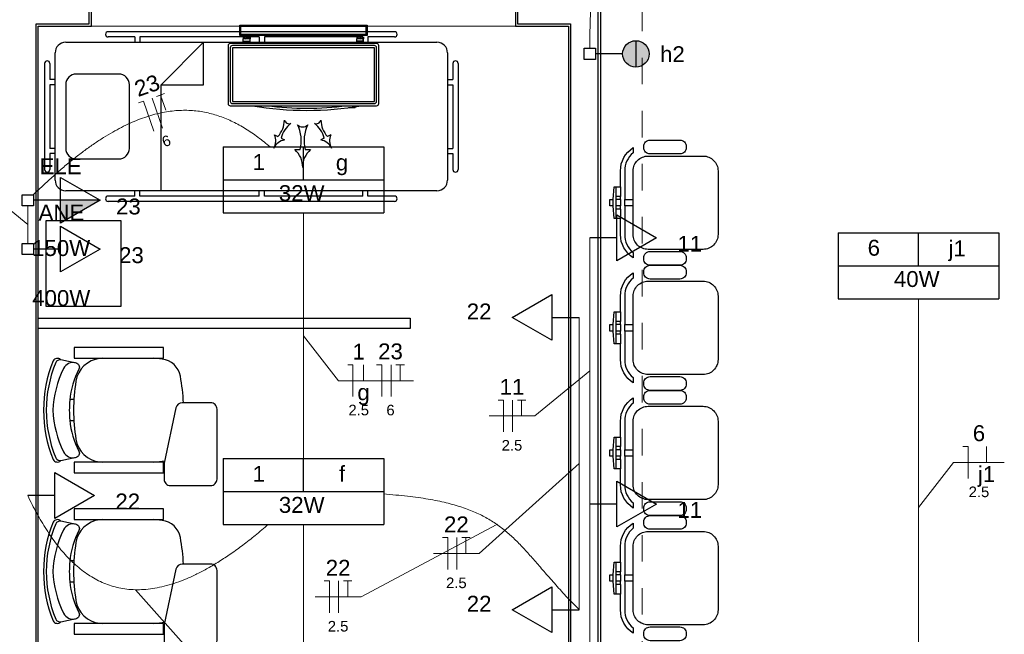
# Model space of a CAD drawing. Header units: feet. Extents: x -18 to 1038, y -110 to 48.
# Tile 40 of 199: x 0.02 to 4.67, y 0.75 to 3.65. Entities that reach past the tile are written whole.
import ezdxf

# ---------------------------------------------------------------- set-up
doc = ezdxf.new("R2010")
doc.units = ezdxf.units.FT
doc.header["$MEASUREMENT"] = 0
doc.linetypes.add('JIS_02_1.2', pattern=[0.25, 0.125, -0.125])
doc.layers.get('0').update_dxf_attribs({"color": 251})
for name, color, linetype, lineweight in [('02', 2, 'Continuous', 20), ('EL-Condutos', 4, 'Continuous', 5), ('EL-Fios (Fase 1)', 7, 'Continuous', 5), ('EL-Fios (Fase 3)', 7, 'Continuous', 5), ('EL-Fios (Neutro)', 7, 'Continuous', 5), ('EL-Fios (Retorno)', 7, 'Continuous', 5), ('EL-Fios (Terra)', 7, 'Continuous', 5), ('EL-Textos fios', 7, 'Continuous', 5), ('Textos', 7, 'Continuous', 5)]:
    doc.layers.add(name, color=color, linetype=linetype, lineweight=lineweight)
for name, color, linetype in [('100_IMPIANTI', 251, 'Continuous'), ('JANELA', 3, 'Continuous'), ('MOBILARIO', 8, 'Continuous'), ('P-SIMBOL', 5, 'Continuous'), ('parede', 5, 'Continuous')]:
    doc.layers.add(name, color=color, linetype=linetype)
doc.styles.add('Arial', font='arial.ttf')

msp = doc.modelspace()

# ---------------------------------------------------------------- hatches: boundary and pattern name
at = {"layer": 'P-SIMBOL', "linetype": 'Continuous'}
for points in [[(2.9304, 3.5517), (2.9304, 3.4892), (2.8679, 3.4892), (2.8684, 3.4989), (2.8739, 3.5159), (2.8799, 3.5264), (2.8869, 3.5344), (2.8974, 3.5424), (2.9104, 3.5485), (2.9234, 3.5514), (2.9304, 3.5512)], [(2.9304, 3.5517), (2.9304, 3.4892), (2.9929, 3.4892), (2.9924, 3.4989), (2.9869, 3.5159), (2.9809, 3.5264), (2.9739, 3.5344), (2.9634, 3.5424), (2.9504, 3.5485), (2.9374, 3.5514), (2.9304, 3.5512)], [(2.9304, 3.4267), (2.9304, 3.4892), (2.8679, 3.4892), (2.8684, 3.4796), (2.8739, 3.4626), (2.8799, 3.4521), (2.8869, 3.4441), (2.8974, 3.4361), (2.9104, 3.43), (2.9234, 3.4271), (2.9304, 3.4273)], [(2.9304, 3.4267), (2.9304, 3.4892), (2.9929, 3.4892), (2.9924, 3.4796), (2.9869, 3.4626), (2.9809, 3.4521), (2.9739, 3.4441), (2.9634, 3.4361), (2.9504, 3.43), (2.9374, 3.4271), (2.9304, 3.4273)], [(0.2174, 2.7991), (0.4049, 2.7991), (0.2174, 2.6908)]]:
    msp.add_hatch(color=256, dxfattribs=at).paths.add_polyline_path(points)

# ---------------------------------------------------------------- linework, layer by layer
at = {"color": 251}
for p, q in [((0.2804, 1.8595), (0.2613, 1.8595)), ((0.2804, 1.7595), (0.2613, 1.7595)), ((0.2804, 1.099), (0.2613, 1.099)), ((0.2804, 0.999), (0.2613, 0.999))]:
    msp.add_line(p, q, dxfattribs=at)
for points in [[(0.2821, 2.1045), (0.2821, 2.0545), (0.7031, 2.0545), (0.7031, 2.1045)], [(0.2821, 1.5645), (0.2821, 1.5145), (0.7031, 1.5145), (0.7031, 1.5645)], [(0.2821, 1.344), (0.2821, 1.294), (0.7031, 1.294), (0.7031, 1.344)], [(0.2821, 0.804), (0.2821, 0.754), (0.7031, 0.754), (0.7031, 0.804)]]:
    msp.add_lwpolyline(points, close=True, dxfattribs=at)
for points in [[(0.2177, 2.0481, 0.481357), (0.1828, 2.0425), (0.1828, 2.0425, 0.098103), (0.1375, 1.8095), (0.1375, 1.8095, 0.098103), (0.1828, 1.5766), (0.1828, 1.5766, 0.481357), (0.2177, 1.5709), (0.2177, 1.5709)], [(0.2613, 1.762, 0.100785), (0.3039, 1.6157), (0.3039, 1.6157, -0.49505), (0.2905, 1.5868), (0.2905, 1.5868), (0.2195, 1.5712, -0.365963), (0.1966, 1.5833), (0.1966, 1.5833, -0.095384), (0.1514, 1.8095), (0.1514, 1.8095, -0.095384), (0.1966, 2.0358), (0.1966, 2.0358, -0.365963), (0.2195, 2.0478), (0.2195, 2.0478), (0.2905, 2.0322, -0.49505), (0.3039, 2.0034), (0.3039, 2.0034, 0.100785), (0.2613, 1.8571), (0.2613, 1.8571)], [(0.4177, 2.0545), (0.4025, 2.0532), (0.4025, 2.0532, 0.340817), (0.2899, 1.9465), (0.2899, 1.9465, 0.07931), (0.2899, 1.6726), (0.2899, 1.6726)], [(0.7968, 1.8445, 0.036034), (0.7828, 1.9694), (0.7828, 1.9694, 0.328643), (0.6963, 2.0507), (0.6963, 2.0507), (0.6573, 2.0545), (0.6573, 2.0545)], [(0.2876, 2.0329, 0.344642), (0.2321, 2.0062), (0.2321, 2.0062, 0.10805), (0.1819, 1.8095), (0.1819, 1.8095, 0.10805), (0.2321, 1.6129), (0.2321, 1.6129, 0.344642), (0.2876, 1.5862), (0.2876, 1.5862)], [(0.7056, 1.4845, 0.414214), (0.7356, 1.4545), (0.7356, 1.4545), (0.9256, 1.4545, 0.414214), (0.9556, 1.4845), (0.9556, 1.4845), (0.9556, 1.8145, 0.414214), (0.9256, 1.8445), (0.9256, 1.8445), (0.7911, 1.8445, 0.354533), (0.7618, 1.8207), (0.7618, 1.8207), (0.7067, 1.5596, 0.052038), (0.7056, 1.5493), (0.7056, 1.5493), (0.7056, 1.4845)], [(0.2899, 1.6726, 0.340817), (0.4025, 1.5659), (0.4025, 1.5659), (0.4177, 1.5645), (0.4177, 1.5645)], [(0.6573, 1.5645), (0.6963, 1.5684), (0.6963, 1.5684, 0.032362), (0.709, 1.5707), (0.709, 1.5707)], [(0.2177, 1.2876, 0.481357), (0.1828, 1.2819), (0.1828, 1.2819, 0.098103), (0.1375, 1.049), (0.1375, 1.049, 0.098103), (0.1828, 0.816), (0.1828, 0.816, 0.481357), (0.2177, 0.8104), (0.2177, 0.8104)], [(0.2613, 1.0014, 0.100785), (0.3039, 0.8551), (0.3039, 0.8551, -0.49505), (0.2905, 0.8263), (0.2905, 0.8263), (0.2195, 0.8107, -0.365963), (0.1966, 0.8227), (0.1966, 0.8227, -0.095384), (0.1514, 1.049), (0.1514, 1.049, -0.095384), (0.1966, 1.2752), (0.1966, 1.2752, -0.365963), (0.2195, 1.2872), (0.2195, 1.2872), (0.2905, 1.2717, -0.49505), (0.3039, 1.2428), (0.3039, 1.2428, 0.100785), (0.2613, 1.0965), (0.2613, 1.0965)], [(0.2876, 1.2723, 0.344642), (0.2321, 1.2456), (0.2321, 1.2456, 0.10805), (0.1819, 1.049), (0.1819, 1.049, 0.10805), (0.2321, 0.8523), (0.2321, 0.8523, 0.344642), (0.2876, 0.8256), (0.2876, 0.8256)], [(0.4177, 1.294), (0.4025, 1.2926), (0.4025, 1.2926, 0.340817), (0.2899, 1.1859), (0.2899, 1.1859, 0.07931), (0.2899, 0.912), (0.2899, 0.912)], [(0.7968, 1.084, 0.036034), (0.7828, 1.2089), (0.7828, 1.2089, 0.328643), (0.6963, 1.2901), (0.6963, 1.2901), (0.6573, 1.294), (0.6573, 1.294)], [(0.7056, 0.724, 0.414214), (0.7356, 0.694), (0.7356, 0.694), (0.9256, 0.694, 0.414214), (0.9556, 0.724), (0.9556, 0.724), (0.9556, 1.054, 0.414214), (0.9256, 1.084), (0.9256, 1.084), (0.7911, 1.084, 0.354533), (0.7618, 1.0602), (0.7618, 1.0602), (0.7067, 0.7991, 0.052038), (0.7056, 0.7887), (0.7056, 0.7887), (0.7056, 0.724)], [(0.2899, 0.912, 0.340817), (0.4025, 0.8053), (0.4025, 0.8053), (0.4177, 0.804), (0.4177, 0.804)], [(0.6573, 0.804), (0.6963, 0.8078), (0.6963, 0.8078, 0.032362), (0.709, 0.8102), (0.709, 0.8102)]]:
    msp.add_lwpolyline(points, format="xyb", dxfattribs=at)
for centre in [(0.7542, 1.8095), (0.7542, 1.049)]:
    msp.add_arc(centre, 0.4952, 174.4899, 185.5101, dxfattribs=at)
at = {"layer": '02', "color": 251}
msp.add_line((0.3628, 3.6206), (2.3628, 3.6206), dxfattribs=at)
at = {"layer": '100_IMPIANTI'}
for p, q in [((1.0628, 3.5756), (1.0628, 3.6256)), ((1.0628, 3.6256), (1.6628, 3.6256)), ((1.6628, 3.6256), (1.6628, 3.5756)), ((1.6628, 3.5756), (1.0628, 3.5756)), ((1.0678, 3.5806), (1.0678, 3.6206)), ((1.0678, 3.6206), (1.6578, 3.6206)), ((1.6578, 3.5806), (1.0678, 3.5806)), ((1.6578, 3.6206), (1.6578, 3.5806)), ((1.0078, 3.5287), (1.0078, 3.2552)), ((1.7078, 3.5387), (1.0178, 3.5387)), ((1.6978, 3.5287), (1.0278, 3.5287)), ((1.0791, 3.569), (1.0808, 3.5706)), ((1.0791, 3.5706), (1.0791, 3.5606)), ((1.1116, 3.5606), (1.0791, 3.5606)), ((1.0791, 3.5487), (1.0791, 3.5606)), ((1.0791, 3.5387), (1.0791, 3.5487)), ((1.0791, 3.5487), (1.1116, 3.5487)), ((1.0796, 3.5606), (1.0896, 3.5706)), ((1.0884, 3.5606), (1.0984, 3.5706)), ((1.0973, 3.5606), (1.1073, 3.5706)), ((1.1061, 3.5606), (1.1116, 3.5662)), ((1.1116, 3.5706), (1.1116, 3.5606)), ((1.1116, 3.5487), (1.1116, 3.5606)), ((1.1116, 3.5387), (1.1116, 3.5487)), ((1.614, 3.5706), (1.614, 3.5606)), ((1.614, 3.569), (1.6156, 3.5706)), ((1.6465, 3.5606), (1.614, 3.5606)), ((1.614, 3.5487), (1.614, 3.5606)), ((1.614, 3.5387), (1.614, 3.5487)), ((1.6465, 3.5487), (1.614, 3.5487)), ((1.6145, 3.5606), (1.6245, 3.5706)), ((1.6233, 3.5606), (1.6333, 3.5706)), ((1.6322, 3.5606), (1.6422, 3.5706)), ((1.641, 3.5606), (1.6465, 3.5662)), ((1.6465, 3.5706), (1.6465, 3.5606)), ((1.6465, 3.5487), (1.6465, 3.5606)), ((1.6465, 3.5387), (1.6465, 3.5487)), ((1.7178, 3.2552), (1.7178, 3.5287)), ((1.0178, 3.5187), (1.0178, 3.2652)), ((1.6978, 3.5187), (1.0278, 3.5187)), ((1.0278, 3.5187), (1.0278, 3.2652)), ((1.6978, 3.2652), (1.6978, 3.5187)), ((1.7078, 3.2652), (1.7078, 3.5187)), ((1.0278, 3.2652), (1.6978, 3.2652)), ((1.0278, 3.2552), (1.6978, 3.2552)), ((1.0178, 3.2452), (1.7078, 3.2452)), ((1.5749, 3.2352), (1.5749, 3.236)), ((1.6074, 3.2352), (1.5749, 3.2352)), ((1.6074, 3.2352), (1.6074, 3.2406)), ((1.2268, 3.1085), (1.2423, 3.1003)), ((1.2577, 3.0921), (1.2732, 3.0839)), ((1.4606, 3.0921), (1.4451, 3.0839)), ((1.4915, 3.1085), (1.4761, 3.1003)), ((1.3217, 3.0379), (1.3467, 3.0379)), ((1.3717, 3.0379), (1.3967, 3.0379))]:
    msp.add_line(p, q, dxfattribs=at)
for centre, radius, start, end in [((1.0178, 3.5287), 0.01, 90, 180), ((1.0278, 3.5187), 0.01, 90, 180), ((1.6978, 3.5187), 0.01, 0, 90), ((1.7078, 3.5287), 0.01, 0, 90), ((1.0178, 3.2552), 0.01, 180, 270), ((1.0278, 3.2652), 0.01, 180, 270), ((1.6978, 3.2652), 0.01, 270, 360), ((1.7078, 3.2552), 0.01, 270, 0), ((1.3792, 4.7208), 1.4977, 260.1568, 279.8432), ((1.3792, 4.7208), 1.4877, 262.7035, 277.2965), ((1.158, 3.1788), 0.1152, 317.0365, 359.2191), ((1.37, 3.0664), 0.1152, 124.9222, 167.1048), ((1.2962, 3.1834), 0.0239, 194.9419, 289.1995), ((1.4221, 3.1834), 0.0239, 250.8005, 345.0581), ((1.3483, 3.0664), 0.1152, 12.8952, 55.0778), ((1.5604, 3.1788), 0.1152, 180.7809, 222.9635), ((1.3592, 3.1789), 0.0341, 222.8712, 317.1288), ((1.1877, 3.0806), 0.1646, 344.9658, 27.1485), ((1.5306, 3.0806), 0.1646, 152.8515, 195.0342), ((1.1603, 3.0807), 0.0721, 329.7648, 22.6536), ((1.2876, 3.0133), 0.0721, 101.4877, 154.3766), ((1.4308, 3.0133), 0.0721, 25.6234, 78.5123), ((1.558, 3.0807), 0.0721, 157.3464, 210.2352), ((1.2563, 2.9583), 0.103, 357.6941, 50.583), ((1.462, 2.9583), 0.103, 129.417, 182.3059)]:
    msp.add_arc(centre, radius, start, end, dxfattribs=at)
at = {"layer": 'EL-Condutos', "linetype": 'JIS_02_1.2'}
msp.add_spline([(2.9594, 9.7209), (2.9594, 9.2195), (2.9594, 8.7499), (2.9594, 8.3096), (2.9594, 7.8965), (2.9594, 7.5083), (2.9594, 7.1428), (2.9594, 6.7976), (2.9594, 6.4705), (2.9594, 6.1592), (2.9594, 5.8616), (2.9594, 5.5752), (2.9594, 5.2979), (2.9594, 5.0274), (2.9594, 4.7615), (2.9594, 4.4977), (2.9594, 4.234), (2.9594, 3.9681), (2.9594, 3.6975), (2.9594, 3.4203), (2.9594, 3.1339), (2.9594, 2.8362), (2.9594, 2.525), (2.9594, 2.1979), (2.9594, 1.8527), (2.9594, 1.4872), (2.9594, 1.099), (2.9594, 0.6859), (2.9594, 0.2456), (2.9594, -0.2241), (2.9594, -0.7254)], degree=3, dxfattribs=at)
at = {"layer": 'EL-Condutos', "linetype": 'Continuous'}
for points in [[(2.7129, 3.5167), (2.7146, 3.6283), (2.7187, 3.7346), (2.725, 3.8358), (2.7336, 3.9319), (2.7444, 4.0232), (2.7573, 4.1097), (2.7723, 4.1915), (2.7894, 4.2687), (2.8085, 4.3415), (2.8296, 4.41), (2.8527, 4.4742), (2.8776, 4.5344), (2.9045, 4.5905), (2.9331, 4.6428), (2.9636, 4.6914), (2.9958, 4.7363), (3.0297, 4.7777), (3.0652, 4.8156), (3.1024, 4.8503), (3.1412, 4.8818), (3.1815, 4.9102), (3.2232, 4.9357), (3.2665, 4.9583), (3.3112, 4.9782), (3.3572, 4.9955), (3.4046, 5.0103), (3.4533, 5.0228), (3.5032, 5.033), (3.5543, 5.041), (3.6066, 5.047)], [(0.089, 2.8249), (0.1402, 2.8738), (0.19, 2.9191), (0.2385, 2.961), (0.2859, 2.9994), (0.332, 3.0345), (0.3769, 3.0663), (0.4207, 3.095), (0.4634, 3.1206), (0.5051, 3.1431), (0.5458, 3.1627), (0.5854, 3.1794), (0.6242, 3.1933), (0.6621, 3.2045), (0.699, 3.213), (0.7352, 3.219), (0.7706, 3.2224), (0.8053, 3.2235), (0.8392, 3.2222), (0.8725, 3.2186), (0.9051, 3.2128), (0.9372, 3.2049), (0.9687, 3.195), (0.9997, 3.1831), (1.0302, 3.1693), (1.0603, 3.1537), (1.09, 3.1364), (1.1193, 3.1173), (1.1483, 3.0967), (1.1771, 3.0746), (1.2055, 3.0511)], [(0.0628, 2.7726), (0.0628, 2.7647), (0.0628, 2.7572), (0.0628, 2.7502), (0.0628, 2.7434), (0.0628, 2.737), (0.0628, 2.7309), (0.0628, 2.725), (0.0628, 2.7194), (0.0628, 2.714), (0.0628, 2.7088), (0.0628, 2.7037), (0.0628, 2.6988), (0.0628, 2.6939), (0.0628, 2.6891), (0.0628, 2.6843), (0.0628, 2.6795), (0.0628, 2.6747), (0.0628, 2.6698), (0.0628, 2.6648), (0.0628, 2.6598), (0.0628, 2.6545), (0.0628, 2.6492), (0.0628, 2.6435), (0.0628, 2.6377), (0.0628, 2.6316), (0.0628, 2.6252), (0.0628, 2.6185), (0.0628, 2.6114), (0.0628, 2.604), (0.0628, 2.5961)], [(1.3628, 2.741), (1.3628, 2.6888), (1.3628, 2.6394), (1.3628, 2.5926), (1.3628, 2.5481), (1.3628, 2.5059), (1.3628, 2.4657), (1.3628, 2.4273), (1.3628, 2.3904), (1.3628, 2.355), (1.3628, 2.3208), (1.3628, 2.2876), (1.3628, 2.2551), (1.3628, 2.2233), (1.3628, 2.1919), (1.3628, 2.1606), (1.3628, 2.1294), (1.3628, 2.098), (1.3628, 2.0662), (1.3628, 2.0337), (1.3628, 2.0005), (1.3628, 1.9663), (1.3628, 1.9308), (1.3628, 1.894), (1.3628, 1.8556), (1.3628, 1.8154), (1.3628, 1.7732), (1.3628, 1.7287), (1.3628, 1.6819), (1.3628, 1.6325), (1.3628, 1.5803)], [(2.7128, 2.6218), (2.7128, 2.5611), (2.7128, 2.5043), (2.7128, 2.4511), (2.7128, 2.4013), (2.7128, 2.3546), (2.7128, 2.3106), (2.7128, 2.2692), (2.7128, 2.2299), (2.7128, 2.1927), (2.7128, 2.1571), (2.7128, 2.1229), (2.7128, 2.0898), (2.7128, 2.0575), (2.7128, 2.0259), (2.7128, 1.9944), (2.7128, 1.963), (2.7128, 1.9313), (2.7128, 1.8991), (2.7128, 1.866), (2.7128, 1.8318), (2.7128, 1.7962), (2.7128, 1.7589), (2.7128, 1.7197), (2.7128, 1.6783), (2.7128, 1.6343), (2.7128, 1.5876), (2.7128, 1.5378), (2.7128, 1.4846), (2.7128, 1.4278), (2.7128, 1.3671)], [(4.2628, 0.3665), (4.2628, 0.4575), (4.2628, 0.5432), (4.2628, 0.6241), (4.2628, 0.7004), (4.2628, 0.7726), (4.2628, 0.8411), (4.2628, 0.9062), (4.2628, 0.9683), (4.2628, 1.0278), (4.2628, 1.0851), (4.2628, 1.1404), (4.2628, 1.1943), (4.2628, 1.247), (4.2628, 1.299), (4.2628, 1.3506), (4.2628, 1.4023), (4.2628, 1.4543), (4.2628, 1.507), (4.2628, 1.5609), (4.2628, 1.6162), (4.2628, 1.6735), (4.2628, 1.733), (4.2628, 1.7951), (4.2628, 1.8602), (4.2628, 1.9287), (4.2628, 2.0009), (4.2628, 2.0772), (4.2628, 2.1581), (4.2628, 2.2438), (4.2628, 2.3348)], [(2.6628, 2.2472), (2.6628, 2.1805), (2.6628, 2.1181), (2.6628, 2.0597), (2.6628, 2.005), (2.6628, 1.9537), (2.6628, 1.9054), (2.6628, 1.8598), (2.6628, 1.8168), (2.6628, 1.7758), (2.6628, 1.7367), (2.6628, 1.6992), (2.6628, 1.6628), (2.6628, 1.6274), (2.6628, 1.5926), (2.6628, 1.5581), (2.6628, 1.5236), (2.6628, 1.4888), (2.6628, 1.4533), (2.6628, 1.417), (2.6628, 1.3794), (2.6628, 1.3403), (2.6628, 1.2994), (2.6628, 1.2563), (2.6628, 1.2108), (2.6628, 1.1625), (2.6628, 1.1111), (2.6628, 1.0564), (2.6628, 0.998), (2.6628, 0.9356), (2.6628, 0.869)], [(1.1968, 1.2704), (1.1359, 1.2194), (1.0771, 1.1734), (1.0202, 1.1324), (0.9652, 1.0962), (0.9121, 1.0646), (0.8609, 1.0375), (0.8114, 1.0149), (0.7637, 0.9965), (0.7177, 0.9823), (0.6733, 0.9721), (0.6305, 0.9657), (0.5894, 0.9631), (0.5497, 0.9641), (0.5115, 0.9686), (0.4747, 0.9764), (0.4393, 0.9875), (0.4052, 1.0017), (0.3724, 1.0188), (0.3409, 1.0387), (0.3105, 1.0613), (0.2814, 1.0865), (0.2533, 1.1141), (0.2262, 1.144), (0.2002, 1.1761), (0.1752, 1.2103), (0.151, 1.2463), (0.1278, 1.2841), (0.1054, 1.3235), (0.0837, 1.3645), (0.0628, 1.4068)], [(1.7406, 1.4144), (1.7988, 1.4096), (1.8532, 1.404), (1.9039, 1.3975), (1.9511, 1.3902), (1.9951, 1.382), (2.036, 1.3729), (2.0741, 1.3629), (2.1097, 1.352), (2.1428, 1.3402), (2.1737, 1.3275), (2.2027, 1.3139), (2.2299, 1.2993), (2.2556, 1.2838), (2.28, 1.2673), (2.3032, 1.2499), (2.3255, 1.2315), (2.3472, 1.2122), (2.3683, 1.1919), (2.3892, 1.1706), (2.4101, 1.1483), (2.4311, 1.125), (2.4525, 1.1007), (2.4745, 1.0754), (2.4973, 1.049), (2.5211, 1.0216), (2.5461, 0.9932), (2.5726, 0.9637), (2.6008, 0.9332), (2.6308, 0.9016), (2.6628, 0.869)], [(2.7128, 1.3671), (2.7128, 1.3073), (2.7128, 1.2513), (2.7128, 1.1989), (2.7128, 1.1498), (2.7128, 1.1037), (2.7128, 1.0603), (2.7128, 1.0194), (2.7128, 0.9808), (2.7128, 0.944), (2.7128, 0.9089), (2.7128, 0.8752), (2.7128, 0.8426), (2.7128, 0.8108), (2.7128, 0.7795), (2.7128, 0.7485), (2.7128, 0.7176), (2.7128, 0.6863), (2.7128, 0.6545), (2.7128, 0.6219), (2.7128, 0.5882), (2.7128, 0.5531), (2.7128, 0.5163), (2.7128, 0.4776), (2.7128, 0.4368), (2.7128, 0.3934), (2.7128, 0.3473), (2.7128, 0.2982), (2.7128, 0.2458), (2.7128, 0.1898), (2.7128, 0.13)], [(1.3628, 1.271), (1.3628, 1.2188), (1.3628, 1.1694), (1.3628, 1.1226), (1.3628, 1.0781), (1.3628, 1.0359), (1.3628, 0.9957), (1.3628, 0.9573), (1.3628, 0.9204), (1.3628, 0.885), (1.3628, 0.8508), (1.3628, 0.8176), (1.3628, 0.7851), (1.3628, 0.7533), (1.3628, 0.7219), (1.3628, 0.6906), (1.3628, 0.6594), (1.3628, 0.628), (1.3628, 0.5962), (1.3628, 0.5637), (1.3628, 0.5305), (1.3628, 0.4963), (1.3628, 0.4608), (1.3628, 0.424), (1.3628, 0.3856), (1.3628, 0.3454), (1.3628, 0.3032), (1.3628, 0.2587), (1.3628, 0.2119), (1.3628, 0.1625), (1.3628, 0.1103)]]:
    msp.add_spline(points, degree=3, dxfattribs=at)
at = {"layer": 'EL-Fios (Fase 1)'}
for p, q in [((2.0864, 1.0588), (2.0864, 1.2088)), ((1.5288, 0.8542), (1.5288, 1.0042))]:
    msp.add_line(p, q, dxfattribs=at)
at = {"layer": 'EL-Fios (Fase 3)'}
for p, q in [((0.698, 3.1396), (0.6488, 3.2813)), ((1.7759, 1.8735), (1.7759, 2.0235)), ((2.3486, 1.7073), (2.3486, 1.8573))]:
    msp.add_line(p, q, dxfattribs=at)
at = {"layer": 'EL-Fios (Neutro)'}
for p, q in [((0.5847, 3.2591), (0.6083, 3.2673)), ((0.6575, 3.1256), (0.6083, 3.2673)), ((1.5714, 2.0235), (1.5964, 2.0235)), ((1.5964, 1.8735), (1.5964, 2.0235)), ((1.708, 2.0235), (1.733, 2.0235)), ((1.733, 1.8735), (1.733, 2.0235)), ((2.2807, 1.8573), (2.3057, 1.8573)), ((2.3057, 1.7073), (2.3057, 1.8573)), ((4.4714, 1.6378), (4.4964, 1.6378)), ((4.4964, 1.4878), (4.4964, 1.6378)), ((2.0186, 1.2088), (2.0436, 1.2088)), ((2.0436, 1.0588), (2.0436, 1.2088)), ((1.461, 1.0042), (1.486, 1.0042)), ((1.486, 0.8542), (1.486, 1.0042))]:
    msp.add_line(p, q, dxfattribs=at)
at = {"layer": 'EL-Fios (Retorno)'}
for p, q in [((1.6464, 1.9485), (1.6464, 2.0235)), ((4.5839, 1.5628), (4.5839, 1.6378))]:
    msp.add_line(p, q, dxfattribs=at)
at = {"layer": 'EL-Fios (Terra)'}
for points in [[(0.7138, 3.2245), (0.6893, 3.2954), (0.6704, 3.2888), (0.7081, 3.3019)], [(1.8187, 1.9485), (1.8187, 2.0235), (1.7987, 2.0235), (1.8387, 2.0235)], [(2.3914, 1.7823), (2.3914, 1.8573), (2.3714, 1.8573), (2.4114, 1.8573)], [(2.1293, 1.1338), (2.1293, 1.2088), (2.1093, 1.2088), (2.1493, 1.2088)], [(1.5717, 0.9292), (1.5717, 1.0042), (1.5517, 1.0042), (1.5917, 1.0042)]]:
    msp.add_lwpolyline(points, dxfattribs=at)
at = {"layer": 'EL-Textos fios'}
for p, q in [((0.0628, 2.6844), (-0.1957, 2.8965)), ((1.3628, 2.1606), (1.5285, 1.9485)), ((2.7128, 1.9944), (2.4543, 1.7823)), ((1.5285, 1.9485), (1.8816, 1.9485)), ((2.2379, 1.7823), (2.4543, 1.7823)), ((2.6628, 1.5581), (2.1921, 1.1338)), ((4.2628, 1.3506), (4.4285, 1.5628)), ((4.4285, 1.5628), (4.6675, 1.5628)), ((2.2748, 1.2709), (1.6346, 0.9292)), ((1.9757, 1.1338), (2.1921, 1.1338)), ((0.5714, 0.9631), (0.9492, 0.5388)), ((1.4181, 0.9292), (1.6346, 0.9292))]:
    msp.add_line(p, q, dxfattribs=at)
at = {"layer": 'JANELA', "color": 251}
for points in [[(0.1028, 3.6306), (0.3528, 3.6306), (0.3528, 3.7606), (-0.2772, 3.7606), (-0.2772, 3.6306), (-0.0272, 3.6306), (-0.0272, -0.7894), (-0.1272, -0.7894), (-0.1272, -0.9194), (1.7028, -0.9194), (1.7028, -0.7894), (0.1028, -0.7894)], [(2.7528, 3.7606), (2.3728, 3.7606), (2.3728, 3.6306), (2.6228, 3.6306), (2.6228, -0.7894), (2.5228, -0.7894), (2.5228, -0.9194), (2.7528, -0.9194)]]:
    msp.add_lwpolyline(points, close=True, dxfattribs=at)
at = {"layer": 'MOBILARIO', "color": 251}
for p, q in [((1.7922, 3.5941), (0.4422, 3.5941)), ((0.2422, 3.5441), (1.9922, 3.5441)), ((0.5672, 3.5691), (0.4422, 3.5691)), ((0.5672, 3.5691), (0.5672, 3.5441)), ((1.1547, 3.5691), (0.5922, 3.5691)), ((0.5922, 3.5691), (0.5922, 3.5441)), ((0.6922, 3.3441), (0.8922, 3.5441)), ((0.8922, 3.3441), (0.8922, 3.5441)), ((1.1547, 3.5691), (1.1547, 3.5441)), ((1.6422, 3.5691), (1.1797, 3.5691)), ((1.1797, 3.5691), (1.1797, 3.5441)), ((1.6422, 3.5691), (1.6422, 3.5441)), ((1.7922, 3.5691), (1.6672, 3.5691)), ((1.6672, 3.5691), (1.6672, 3.5441)), ((0.1922, 2.8941), (0.1922, 3.4941)), ((2.0422, 3.4941), (2.0422, 2.8941)), ((0.1422, 3.4441), (0.1422, 2.9441)), ((0.1672, 3.4441), (0.1672, 3.3691)), ((2.0672, 3.4441), (2.0672, 3.3691)), ((2.0922, 3.4441), (2.0922, 2.9441)), ((0.1922, 3.3691), (0.1672, 3.3691)), ((0.1672, 3.3441), (0.1672, 3.0441)), ((0.1922, 3.3441), (0.1672, 3.3441)), ((0.6922, 2.8441), (0.6922, 3.3441)), ((0.6922, 3.3441), (0.8922, 3.3441)), ((2.0422, 3.3691), (2.0672, 3.3691)), ((2.0422, 3.3441), (2.0672, 3.3441)), ((2.0672, 3.3441), (2.0672, 3.0441)), ((0.1922, 3.0441), (0.1672, 3.0441)), ((0.1672, 3.0191), (0.1672, 2.9441)), ((0.1922, 3.0191), (0.1672, 3.0191)), ((2.0422, 3.0441), (2.0672, 3.0441)), ((2.0422, 3.0191), (2.0672, 3.0191)), ((2.0672, 3.0191), (2.0672, 2.9441)), ((1.9922, 2.8441), (0.2422, 2.8441)), ((0.5672, 2.8191), (0.5672, 2.8441)), ((0.5922, 2.8191), (0.5922, 2.8441)), ((1.1547, 2.8191), (1.1547, 2.8441)), ((1.1797, 2.8191), (1.1797, 2.8441)), ((1.6422, 2.8191), (1.6422, 2.8441)), ((1.6672, 2.8191), (1.6672, 2.8441)), ((0.5672, 2.8191), (0.4422, 2.8191)), ((1.7922, 2.7941), (0.4422, 2.7941)), ((1.1547, 2.8191), (0.5922, 2.8191)), ((1.6422, 2.8191), (1.1797, 2.8191)), ((1.7922, 2.8191), (1.6672, 2.8191)), ((2.8226, 2.7728), (2.8226, 2.8028)), ((2.8576, 2.8178), (2.8376, 2.8178)), ((2.8576, 2.8028), (2.8376, 2.8028)), ((2.8576, 2.8028), (2.8576, 2.8178)), ((2.8576, 2.7728), (2.8376, 2.7728)), ((2.8376, 2.7578), (2.8376, 2.7728)), ((2.8576, 2.7578), (2.8376, 2.7578)), ((2.8576, 2.7578), (2.8576, 2.7728)), ((2.8226, 2.1828), (2.8226, 2.2128)), ((2.8576, 2.2278), (2.8376, 2.2278)), ((2.8576, 2.2128), (2.8376, 2.2128)), ((2.8576, 2.1828), (2.8376, 2.1828)), ((2.8376, 2.1678), (2.8376, 2.1828)), ((2.8576, 2.2128), (2.8576, 2.2278)), ((2.8576, 2.1678), (2.8576, 2.1828)), ((2.8576, 2.1678), (2.8376, 2.1678)), ((2.8576, 1.6378), (2.8376, 1.6378)), ((2.8576, 1.6228), (2.8576, 1.6378)), ((2.8226, 1.5928), (2.8226, 1.6228)), ((2.8576, 1.6228), (2.8376, 1.6228)), ((2.8576, 1.5928), (2.8376, 1.5928)), ((2.8376, 1.5778), (2.8376, 1.5928)), ((2.8576, 1.5778), (2.8576, 1.5928)), ((2.8576, 1.5778), (2.8376, 1.5778)), ((2.8226, 1.0028), (2.8226, 1.0328)), ((2.8576, 1.0478), (2.8376, 1.0478)), ((2.8576, 1.0328), (2.8376, 1.0328)), ((2.8576, 1.0328), (2.8576, 1.0478)), ((2.8576, 1.0028), (2.8376, 1.0028)), ((2.8376, 0.9878), (2.8376, 1.0028)), ((2.8576, 0.9878), (2.8376, 0.9878)), ((2.8576, 0.9878), (2.8576, 1.0028))]:
    msp.add_line(p, q, dxfattribs=at)
for points in [[(0.2922, 2.9941), (0.4922, 2.9941, 0.414214), (0.5422, 3.0441), (0.5422, 3.0441), (0.5422, 3.3441, 0.414214), (0.4922, 3.3941), (0.4922, 3.3941), (0.2922, 3.3941, 0.414214), (0.2422, 3.3441), (0.2422, 3.3441), (0.2422, 3.0441, 0.414214), (0.2922, 2.9941), (0.2922, 2.9941)], [(2.9676, 3.0478), (2.9676, 3.0528, -0.414214), (2.9976, 3.0828), (2.9976, 3.0828), (3.1376, 3.0828, -0.414214), (3.1676, 3.0528), (3.1676, 3.0528), (3.1676, 3.0478, -0.414214), (3.1376, 3.0178), (3.1376, 3.0178), (2.9976, 3.0178, -0.414214), (2.9676, 3.0478), (2.9676, 3.0478)], [(2.9176, 2.8028), (2.9176, 2.9378, -0.414214), (2.9876, 3.0078), (2.9876, 3.0078), (3.2476, 3.0078, -0.414214), (3.3176, 2.9378), (3.3176, 2.9378), (3.3176, 2.6378, -0.414214), (3.2476, 2.5678), (3.2476, 2.5678), (2.9876, 2.5678, -0.414214), (2.9176, 2.6378), (2.9176, 2.6378), (2.9176, 2.7728), (2.8776, 2.7728), (2.8776, 2.6378, 0.223888), (2.9176, 2.553), (2.9176, 2.553), (2.9176, 2.5283, -0.255924), (2.8576, 2.6378), (2.8576, 2.6378), (2.8576, 2.7128), (2.8276, 2.7128), (2.8226, 2.7728), (2.8076, 2.7728), (2.8076, 2.8028), (2.8226, 2.8028), (2.8276, 2.8628), (2.8576, 2.8628), (2.8576, 2.9378, -0.255924), (2.9176, 3.0474), (2.9176, 3.0474), (2.9176, 3.0227, 0.223888), (2.8776, 2.9378), (2.8776, 2.9378), (2.8776, 2.8028), (2.9176, 2.8028)], [(2.9976, 2.5578), (3.1376, 2.5578, -0.414214), (3.1676, 2.5278), (3.1676, 2.5278), (3.1676, 2.5228, -0.414214), (3.1376, 2.4928), (3.1376, 2.4928), (2.9976, 2.4928, -0.414214), (2.9676, 2.5228), (2.9676, 2.5228), (2.9676, 2.5278, -0.414214), (2.9976, 2.5578), (2.9976, 2.5578)], [(2.9676, 2.4578), (2.9676, 2.4628, -0.414214), (2.9976, 2.4928), (2.9976, 2.4928), (3.1376, 2.4928, -0.414214), (3.1676, 2.4628), (3.1676, 2.4628), (3.1676, 2.4578, -0.414214), (3.1376, 2.4278), (3.1376, 2.4278), (2.9976, 2.4278, -0.414214), (2.9676, 2.4578), (2.9676, 2.4578)], [(2.9176, 2.2128), (2.9176, 2.3478, -0.414214), (2.9876, 2.4178), (2.9876, 2.4178), (3.2476, 2.4178, -0.414214), (3.3176, 2.3478), (3.3176, 2.3478), (3.3176, 2.0478, -0.414214), (3.2476, 1.9778), (3.2476, 1.9778), (2.9876, 1.9778, -0.414214), (2.9176, 2.0478), (2.9176, 2.0478), (2.9176, 2.1828), (2.8776, 2.1828), (2.8776, 2.0478, 0.223888), (2.9176, 1.963), (2.9176, 1.963), (2.9176, 1.9383, -0.255924), (2.8576, 2.0478), (2.8576, 2.0478), (2.8576, 2.1228), (2.8276, 2.1228), (2.8226, 2.1828), (2.8076, 2.1828), (2.8076, 2.2128), (2.8226, 2.2128), (2.8276, 2.2728), (2.8576, 2.2728), (2.8576, 2.3478, -0.255924), (2.9176, 2.4574), (2.9176, 2.4574), (2.9176, 2.4327, 0.223888), (2.8776, 2.3478), (2.8776, 2.3478), (2.8776, 2.2128), (2.9176, 2.2128)], [(2.9976, 1.9678), (3.1376, 1.9678, -0.414214), (3.1676, 1.9378), (3.1676, 1.9378), (3.1676, 1.9328, -0.414214), (3.1376, 1.9028), (3.1376, 1.9028), (2.9976, 1.9028, -0.414214), (2.9676, 1.9328), (2.9676, 1.9328), (2.9676, 1.9378, -0.414214), (2.9976, 1.9678), (2.9976, 1.9678)], [(2.9176, 1.6228), (2.9176, 1.7578, -0.414214), (2.9876, 1.8278), (2.9876, 1.8278), (3.2476, 1.8278, -0.414214), (3.3176, 1.7578), (3.3176, 1.7578), (3.3176, 1.4578, -0.414214), (3.2476, 1.3878), (3.2476, 1.3878), (2.9876, 1.3878, -0.414214), (2.9176, 1.4578), (2.9176, 1.4578), (2.9176, 1.5928), (2.8776, 1.5928), (2.8776, 1.4578, 0.223888), (2.9176, 1.373), (2.9176, 1.373), (2.9176, 1.3483, -0.255924), (2.8576, 1.4578), (2.8576, 1.4578), (2.8576, 1.5328), (2.8276, 1.5328), (2.8226, 1.5928), (2.8076, 1.5928), (2.8076, 1.6228), (2.8226, 1.6228), (2.8276, 1.6828), (2.8576, 1.6828), (2.8576, 1.7578, -0.255924), (2.9176, 1.8674), (2.9176, 1.8674), (2.9176, 1.8427, 0.223888), (2.8776, 1.7578), (2.8776, 1.7578), (2.8776, 1.6228), (2.9176, 1.6228)], [(2.9676, 1.8678), (2.9676, 1.8728, -0.414214), (2.9976, 1.9028), (2.9976, 1.9028), (3.1376, 1.9028, -0.414214), (3.1676, 1.8728), (3.1676, 1.8728), (3.1676, 1.8678, -0.414214), (3.1376, 1.8378), (3.1376, 1.8378), (2.9976, 1.8378, -0.414214), (2.9676, 1.8678), (2.9676, 1.8678)], [(2.9976, 1.3778), (3.1376, 1.3778, -0.414214), (3.1676, 1.3478), (3.1676, 1.3478), (3.1676, 1.3428, -0.414214), (3.1376, 1.3128), (3.1376, 1.3128), (2.9976, 1.3128, -0.414214), (2.9676, 1.3428), (2.9676, 1.3428), (2.9676, 1.3478, -0.414214), (2.9976, 1.3778), (2.9976, 1.3778)], [(2.9676, 1.2778), (2.9676, 1.2828, -0.414214), (2.9976, 1.3128), (2.9976, 1.3128), (3.1376, 1.3128, -0.414214), (3.1676, 1.2828), (3.1676, 1.2828), (3.1676, 1.2778, -0.414214), (3.1376, 1.2478), (3.1376, 1.2478), (2.9976, 1.2478, -0.414214), (2.9676, 1.2778), (2.9676, 1.2778)], [(2.9176, 1.0328), (2.9176, 1.1678, -0.414214), (2.9876, 1.2378), (2.9876, 1.2378), (3.2476, 1.2378, -0.414214), (3.3176, 1.1678), (3.3176, 1.1678), (3.3176, 0.8678, -0.414214), (3.2476, 0.7978), (3.2476, 0.7978), (2.9876, 0.7978, -0.414214), (2.9176, 0.8678), (2.9176, 0.8678), (2.9176, 1.0028), (2.8776, 1.0028), (2.8776, 0.8678, 0.223888), (2.9176, 0.783), (2.9176, 0.783), (2.9176, 0.7583, -0.255924), (2.8576, 0.8678), (2.8576, 0.8678), (2.8576, 0.9428), (2.8276, 0.9428), (2.8226, 1.0028), (2.8076, 1.0028), (2.8076, 1.0328), (2.8226, 1.0328), (2.8276, 1.0928), (2.8576, 1.0928), (2.8576, 1.1678, -0.255924), (2.9176, 1.2774), (2.9176, 1.2774), (2.9176, 1.2527, 0.223888), (2.8776, 1.1678), (2.8776, 1.1678), (2.8776, 1.0328), (2.9176, 1.0328)], [(2.9976, 0.7878), (3.1376, 0.7878, -0.414214), (3.1676, 0.7578), (3.1676, 0.7578), (3.1676, 0.7528, -0.414214), (3.1376, 0.7228), (3.1376, 0.7228), (2.9976, 0.7228, -0.414214), (2.9676, 0.7528), (2.9676, 0.7528), (2.9676, 0.7578, -0.414214), (2.9976, 0.7878), (2.9976, 0.7878)]]:
    msp.add_lwpolyline(points, format="xyb", dxfattribs=at)
for points in [[(2.8376, 2.8178), (2.8376, 2.8628)], [(2.8576, 2.8628), (2.8576, 2.8178)], [(2.8376, 2.8028), (2.8376, 2.8178)], [(2.8376, 2.7728), (2.8376, 2.8028)], [(2.8576, 2.8028), (2.8576, 2.7728)], [(2.8776, 2.7728), (2.8776, 2.8028)], [(2.9176, 2.7728), (2.9176, 2.8028)], [(2.8376, 2.7128), (2.8376, 2.7578)], [(2.8576, 2.7578), (2.8576, 2.7128)], [(0.1128, 2.2441), (1.8654, 2.2441), (1.8654, 2.1941), (0.1128, 2.1941)], [(2.8376, 2.2278), (2.8376, 2.2728)], [(2.8576, 2.2728), (2.8576, 2.2278)], [(2.8376, 2.2128), (2.8376, 2.2278)], [(2.8376, 2.1828), (2.8376, 2.2128)], [(2.8576, 2.2128), (2.8576, 2.1828)], [(2.8776, 2.1828), (2.8776, 2.2128)], [(2.9176, 2.1828), (2.9176, 2.2128)], [(2.8376, 2.1228), (2.8376, 2.1678)], [(2.8576, 2.1678), (2.8576, 2.1228)], [(2.8376, 1.6378), (2.8376, 1.6828)], [(2.8576, 1.6828), (2.8576, 1.6378)], [(2.8376, 1.6228), (2.8376, 1.6378)], [(2.8376, 1.5928), (2.8376, 1.6228)], [(2.8576, 1.6228), (2.8576, 1.5928)], [(2.8776, 1.5928), (2.8776, 1.6228)], [(2.9176, 1.5928), (2.9176, 1.6228)], [(2.8376, 1.5328), (2.8376, 1.5778)], [(2.8576, 1.5778), (2.8576, 1.5328)], [(2.8376, 1.0478), (2.8376, 1.0928)], [(2.8576, 1.0928), (2.8576, 1.0478)], [(2.8376, 1.0328), (2.8376, 1.0478)], [(2.8376, 1.0028), (2.8376, 1.0328)], [(2.8576, 1.0328), (2.8576, 1.0028)], [(2.8776, 1.0028), (2.8776, 1.0328)], [(2.9176, 1.0028), (2.9176, 1.0328)], [(2.8376, 0.9428), (2.8376, 0.9878)], [(2.8576, 0.9878), (2.8576, 0.9428)]]:
    msp.add_lwpolyline(points, dxfattribs=at)
msp.add_lwpolyline([(0.5038, 2.7022), (0.1485, 2.7022), (0.1485, 2.2999), (0.5038, 2.2999)], close=True, dxfattribs=at)
for centre, radius, start, end in [((0.4422, 3.5816), 0.0125, 90, 270), ((1.7922, 3.5816), 0.0125, 270, 90), ((0.2422, 3.4941), 0.05, 90, 180), ((1.9922, 3.4941), 0.05, 0, 90), ((0.1547, 3.4441), 0.0125, 0, 180), ((2.0797, 3.4441), 0.0125, 0, 180), ((0.1547, 2.9441), 0.0125, 180, 0), ((2.0797, 2.9441), 0.0125, 180, 0), ((0.2422, 2.8941), 0.05, 180, 270), ((1.9922, 2.8941), 0.05, 270, 0), ((0.4422, 2.8066), 0.0125, 90, 270), ((1.7922, 2.8066), 0.0125, 270, 90)]:
    msp.add_arc(centre, radius, start, end, dxfattribs=at)
at = {"layer": 'P-SIMBOL'}
for p, q in [((2.9304, 3.5517), (2.9304, 3.4267)), ((2.6863, 3.4627), (2.6863, 3.5157)), ((2.6863, 3.5157), (2.7394, 3.5157)), ((2.7394, 3.5157), (2.7394, 3.4627)), ((2.8679, 3.4892), (2.7394, 3.4892)), ((2.7394, 3.4627), (2.6863, 3.4627)), ((0.9836, 3.0513), (0.9836, 2.74)), ((0.9836, 3.0513), (1.7421, 3.0513)), ((1.3628, 2.8956), (1.3628, 3.0513)), ((1.7421, 3.0513), (1.7421, 2.74)), ((0.2174, 2.9073), (0.4049, 2.7991)), ((0.2174, 2.6908), (0.2174, 2.9073)), ((0.9836, 2.8956), (1.7421, 2.8956)), ((0.0363, 2.7725), (0.0363, 2.8256)), ((0.0363, 2.8256), (0.0894, 2.8256)), ((0.0894, 2.8256), (0.0894, 2.7725)), ((0.2174, 2.7991), (0.0894, 2.7991)), ((0.4049, 2.7991), (0.2174, 2.7991)), ((0.4049, 2.7991), (0.2174, 2.6908)), ((0.0894, 2.7725), (0.0363, 2.7725)), ((0.9836, 2.74), (1.7421, 2.74)), ((2.8408, 2.73), (3.0283, 2.6218)), ((2.8408, 2.5135), (2.8408, 2.73)), ((0.2174, 2.6776), (0.4049, 2.5693)), ((0.2174, 2.4611), (0.2174, 2.6776)), ((3.8836, 2.6463), (3.8836, 2.335)), ((3.8836, 2.6463), (4.6421, 2.6463)), ((4.2628, 2.4906), (4.2628, 2.6463)), ((4.6421, 2.6463), (4.6421, 2.335)), ((2.8408, 2.6218), (2.7128, 2.6218)), ((3.0283, 2.6218), (2.8408, 2.5135)), ((0.0363, 2.5428), (0.0363, 2.5958)), ((0.0363, 2.5958), (0.0894, 2.5958)), ((0.0894, 2.5958), (0.0894, 2.5428)), ((0.2174, 2.5693), (0.0894, 2.5693)), ((0.4049, 2.5693), (0.2174, 2.4611)), ((0.0894, 2.5428), (0.0363, 2.5428)), ((3.8836, 2.4906), (4.6421, 2.4906)), ((2.3473, 2.2472), (2.5348, 2.3554)), ((2.5348, 2.3554), (2.5348, 2.1389)), ((3.8836, 2.335), (4.6421, 2.335)), ((2.5348, 2.1389), (2.3473, 2.2472)), ((2.5348, 2.2472), (2.6628, 2.2472)), ((0.9836, 1.5813), (0.9836, 1.27)), ((0.9836, 1.5813), (1.7421, 1.5813)), ((1.3628, 1.4256), (1.3628, 1.5813)), ((1.7421, 1.5813), (1.7421, 1.27)), ((0.1908, 1.5151), (0.3783, 1.4068)), ((0.1908, 1.2986), (0.1908, 1.5151)), ((2.8408, 1.4754), (3.0283, 1.3671)), ((2.8408, 1.2589), (2.8408, 1.4754)), ((0.1908, 1.4068), (0.0628, 1.4068)), ((0.3783, 1.4068), (0.1908, 1.2986)), ((0.9836, 1.4256), (1.7421, 1.4256)), ((2.8408, 1.3671), (2.7128, 1.3671)), ((3.0283, 1.3671), (2.8408, 1.2589)), ((0.9836, 1.27), (1.7421, 1.27)), ((2.3473, 0.869), (2.5348, 0.9772)), ((2.5348, 0.9772), (2.5348, 0.7607)), ((2.5348, 0.7607), (2.3473, 0.869)), ((2.5348, 0.869), (2.6628, 0.869))]:
    msp.add_line(p, q, dxfattribs=at)
msp.add_circle((2.9304, 3.4892), 0.0625, dxfattribs=at)
at = {"layer": 'parede', "color": 251}
for p, q in [((2.3628, 3.7706), (2.3628, 3.6206)), ((2.7628, 3.7706), (2.7628, -0.9294)), ((2.3628, 3.6206), (2.6128, 3.6206)), ((2.6128, 3.6206), (2.6128, -0.7794))]:
    msp.add_line(p, q, dxfattribs=at)
for points in [[(0.1128, 3.6206), (0.3628, 3.6206), (0.3628, 3.7706), (-0.2872, 3.7706), (-0.2872, 3.6206), (-0.0372, 3.6206)], [(-0.0372, 3.6206), (-0.0372, -0.7794), (-0.1372, -0.7794), (-0.1372, -0.9294), (1.7128, -0.9294), (1.7128, -0.7794), (0.1128, -0.7794), (0.1128, 3.6206)]]:
    msp.add_lwpolyline(points, dxfattribs=at)

# ---------------------------------------------------------------- texts
at = {"layer": 'EL-Textos fios', "attachment_point": 8, "rotation": 19.1425, "line_spacing_factor": 0.6, "style": 'Arial'}
for s, insert, char_height, width in [('23', (0.6383, 3.3039), 0.075, 0.233003), ('6', (0.7248, 3.0547), 0.05, 0.077668)]:
    msp.add_mtext(s, dxfattribs=dict(at, insert=insert, char_height=char_height, width=width))
at = {"layer": 'EL-Textos fios', "attachment_point": 8, "line_spacing_factor": 0.6, "style": 'Arial'}
for s, insert, char_height, width in [('1', (1.6235, 2.0483), 0.075, 0.116502), ('23', (1.7734, 2.0483), 0.075, 0.233003), ('11', (2.3461, 1.8821), 0.075, 0.233003), ('g', (1.6464, 1.8338), 0.075, 0.116502), ('2.5', (1.6235, 1.7845), 0.05, 0.194131), ('6', (1.7734, 1.7845), 0.05, 0.077668), ('6', (4.548, 1.6625), 0.075, 0.116502), ('2.5', (2.3461, 1.6183), 0.05, 0.194131), ('j1', (4.5839, 1.448), 0.075, 0.163034), ('2.5', (4.548, 1.3988), 0.05, 0.194131), ('22', (2.0839, 1.2336), 0.075, 0.233003), ('22', (1.5263, 1.0289), 0.075, 0.233003), ('2.5', (2.0839, 0.9698), 0.05, 0.194131), ('2.5', (1.5263, 0.7652), 0.05, 0.194131)]:
    msp.add_mtext(s, dxfattribs=dict(at, insert=insert, char_height=char_height, width=width))
at = {"layer": 'Textos', "char_height": 0.075, "line_spacing_factor": 0.6, "style": 'Arial'}
for s, insert, width, attachment_point in [('h2', (3.0443, 3.4505), 0.233003, 7), ('ELE', (0.2181, 2.9223), 0.396151, 8), ('1', (1.1523, 2.9419), 0.116502, 8), ('g', (1.5448, 2.9171), 0.116502, 8), ('32W', (1.3547, 2.7944), 0.430793, 8), ('ANE', (0.2215, 2.7037), 0.431021, 8), ('23', (0.5374, 2.7314), 0.233003, 8), ('11', (3.1845, 2.5564), 0.233003, 8), ('150W', (0.2204, 2.5354), 0.547294, 8), ('23', (0.5518, 2.5019), 0.233003, 8), ('6', (4.0523, 2.5369), 0.116502, 8), ('j1', (4.4448, 2.5121), 0.163034, 8), ('40W', (4.2547, 2.3894), 0.430793, 8), ('400W', (0.221, 2.2996), 0.547294, 8), ('22', (2.1912, 2.2375), 0.233003, 8), ('1', (1.1523, 1.4719), 0.116502, 8), ('f', (1.5448, 1.4719), 0.058194, 8), ('22', (0.5345, 1.3415), 0.233003, 8), ('32W', (1.3547, 1.3244), 0.430793, 8), ('11', (3.1845, 1.3018), 0.233003, 8), ('22', (2.1912, 0.8594), 0.233003, 8)]:
    msp.add_mtext(s, dxfattribs=dict(at, insert=insert, width=width, attachment_point=attachment_point))

doc.saveas('drawing.dxf')
